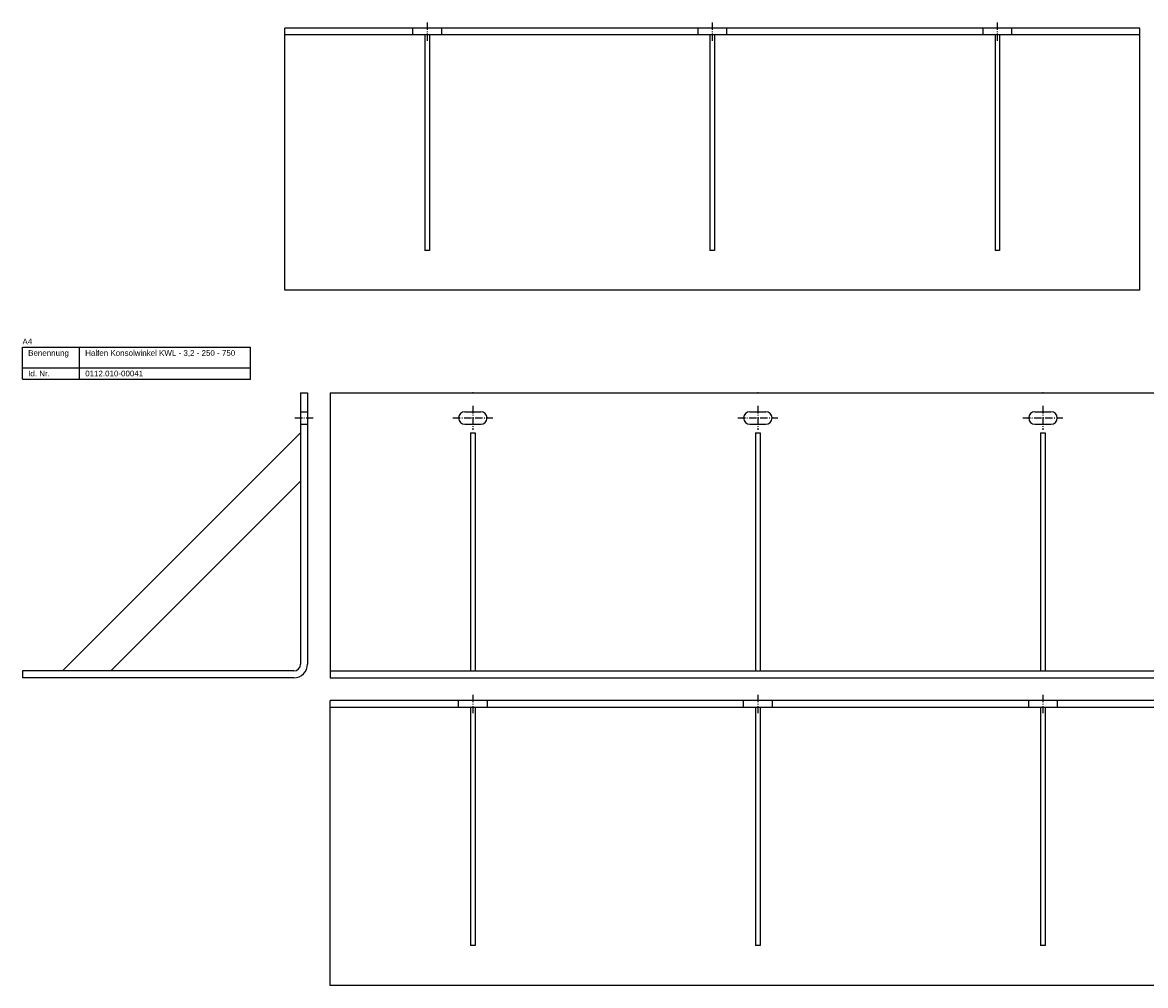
# Model space of a CAD drawing. Header units: millimetres. Extents: x 3683 to 6843, y -2519 to 868.
# Tile 3 of 12: x 4503 to 5488, y -2519 to -1674. Entities that reach past the tile are written whole.
import ezdxf

# ---------------------------------------------------------------- set-up
doc = ezdxf.new("R2010")
doc.units = ezdxf.units.MM
doc.linetypes.add('MITTELLINIE', pattern=[0.977, 0.65, -0.13, 0.067, -0.13])
doc.linetypes.add('VERDECKT', pattern=[9.525, 6.35, -3.175])
doc.layers.add('HALFEN-KONSOLANKER', color=2, linetype='CONTINUOUS')
doc.styles.add('ARIAL50', font='ARIAL.TTF', dxfattribs={"height": 5})

msp = doc.modelspace()

# ---------------------------------------------------------------- linework, layer by layer
at = {"layer": 'HALFEN-KONSOLANKER', "color": 1, "linetype": 'MITTELLINIE', "ltscale": 10}
for p, q in [((4858.13, -1674.23), (4858.13, -1690.23)), ((5108.13, -1674.23), (5108.13, -1690.23)), ((5358.13, -1674.23), (5358.13, -1690.23)), ((4898.13, -2010.73), (4898.13, -2031.73)), ((5148.13, -2010.73), (5148.13, -2031.73)), ((5398.13, -2010.73), (5398.13, -2031.73)), ((4742.13, -2021.23), (4758.13, -2021.23)), ((4880.63, -2021.23), (4915.63, -2021.23)), ((5130.63, -2021.23), (5165.63, -2021.23)), ((5380.63, -2021.23), (5415.63, -2021.23)), ((4898.13, -2264.23), (4898.13, -2280.23)), ((5148.13, -2264.23), (5148.13, -2280.23)), ((5398.13, -2264.23), (5398.13, -2280.23))]:
    msp.add_line(p, q, dxfattribs=at)
at = {"layer": 'HALFEN-KONSOLANKER'}
for p, q in [((5483.13, -1679.23), (4733.13, -1679.23)), ((4733.13, -1909.23), (4733.13, -1679.23)), ((5483.13, -1909.23), (5483.13, -1679.23)), ((5483.13, -1685.23), (4733.13, -1685.23)), ((4856.13, -1685.23), (4856.13, -1874.23)), ((4860.13, -1685.23), (4860.13, -1874.23)), ((5106.13, -1685.23), (5106.13, -1874.23)), ((5110.13, -1685.23), (5110.13, -1874.23)), ((5356.13, -1685.23), (5356.13, -1874.23)), ((5360.13, -1685.23), (5360.13, -1874.23)), ((4860.13, -1874.23), (4856.13, -1874.23)), ((5110.13, -1874.23), (5106.13, -1874.23)), ((5360.13, -1874.23), (5356.13, -1874.23)), ((5483.13, -1909.23), (4733.13, -1909.23)), ((4503.13, -1959.23), (4703.13, -1959.23)), ((4503.13, -1987.23), (4503.13, -1959.23)), ((4553.13, -1987.23), (4553.13, -1959.23)), ((4703.13, -1987.23), (4703.13, -1959.23)), ((4503.13, -1977.23), (4703.13, -1977.23)), ((4503.13, -1987.23), (4703.13, -1987.23)), ((4747.13, -1999.23), (4747.13, -2237.23)), ((4747.13, -1999.23), (4753.13, -1999.23)), ((4753.13, -1999.23), (4753.13, -2237.23)), ((4773.13, -1999.23), (5523.13, -1999.23)), ((4773.13, -1999.23), (4773.13, -2249.23)), ((4891.13, -2015.73), (4905.13, -2015.73)), ((5141.13, -2015.73), (5155.13, -2015.73)), ((5391.13, -2015.73), (5405.13, -2015.73)), ((4891.13, -2026.73), (4905.13, -2026.73)), ((5141.13, -2026.73), (5155.13, -2026.73)), ((5391.13, -2026.73), (5405.13, -2026.73)), ((4747.13, -2034.23), (4538.13, -2243.23)), ((4896.13, -2034.23), (4896.13, -2243.23)), ((4896.13, -2034.23), (4900.13, -2034.23)), ((4900.13, -2034.23), (4900.13, -2243.23)), ((5146.13, -2034.23), (5146.13, -2243.23)), ((5146.13, -2034.23), (5150.13, -2034.23)), ((5150.13, -2034.23), (5150.13, -2243.23)), ((5396.13, -2034.23), (5396.13, -2243.23)), ((5396.13, -2034.23), (5400.13, -2034.23)), ((5400.13, -2034.23), (5400.13, -2243.23)), ((4747.13, -2076.65), (4580.56, -2243.23)), ((4741.13, -2243.23), (4503.13, -2243.23)), ((4503.13, -2243.23), (4503.13, -2249.23)), ((4773.13, -2243.23), (5523.13, -2243.23)), ((4741.13, -2249.23), (4503.13, -2249.23)), ((4773.13, -2249.23), (5523.13, -2249.23)), ((5523.13, -2269.23), (4773.13, -2269.23)), ((4773.13, -2519.23), (4773.13, -2269.23)), ((5523.13, -2275.23), (4773.13, -2275.23)), ((4896.13, -2275.23), (4896.13, -2484.23)), ((4900.13, -2275.23), (4900.13, -2484.23)), ((5146.13, -2275.23), (5146.13, -2484.23)), ((5150.13, -2275.23), (5150.13, -2484.23)), ((5396.13, -2275.23), (5396.13, -2484.23)), ((5400.13, -2275.23), (5400.13, -2484.23)), ((4900.13, -2484.23), (4896.13, -2484.23)), ((5150.13, -2484.23), (5146.13, -2484.23)), ((5400.13, -2484.23), (5396.13, -2484.23)), ((5523.13, -2519.23), (4773.13, -2519.23))]:
    msp.add_line(p, q, dxfattribs=at)
at = {"layer": 'HALFEN-KONSOLANKER', "color": 1, "linetype": 'VERDECKT'}
for p, q in [((4845.63, -1685.23), (4845.63, -1679.23)), ((4870.63, -1679.23), (4870.63, -1685.23)), ((5095.63, -1685.23), (5095.63, -1679.23)), ((5120.63, -1679.23), (5120.63, -1685.23)), ((5345.63, -1685.23), (5345.63, -1679.23)), ((5370.63, -1679.23), (5370.63, -1685.23)), ((4747.13, -2015.73), (4753.13, -2015.73)), ((4747.13, -2026.73), (4753.13, -2026.73)), ((4885.63, -2275.23), (4885.63, -2269.23)), ((4910.63, -2269.23), (4910.63, -2275.23)), ((5135.63, -2275.23), (5135.63, -2269.23)), ((5160.63, -2269.23), (5160.63, -2275.23)), ((5385.63, -2275.23), (5385.63, -2269.23)), ((5410.63, -2269.23), (5410.63, -2275.23))]:
    msp.add_line(p, q, dxfattribs=at)
at = {"layer": 'HALFEN-KONSOLANKER'}
for centre, radius, start, end in [((4891.13, -2021.23), 5.5, 90, 270), ((4905.13, -2021.23), 5.5, 270, 90), ((5141.13, -2021.23), 5.5, 90, 270), ((5155.13, -2021.23), 5.5, 270, 90), ((5391.13, -2021.23), 5.5, 90, 270), ((5405.13, -2021.23), 5.5, 270, 90), ((4741.13, -2237.23), 6, 270, 0), ((4741.13, -2237.23), 12, 270, 0)]:
    msp.add_arc(centre, radius, start, end, dxfattribs=at)
for p in [(4898.13, -1999.23), (4898.13, -1999.23), (5148.13, -1999.23), (5148.13, -1999.23), (5398.13, -1999.23), (5398.13, -1999.23)]:
    msp.add_point(p, dxfattribs=at)

# ---------------------------------------------------------------- texts
at = {"layer": 'HALFEN-KONSOLANKER', "style": 'ARIAL50'}
for s, p in [('A4', (4503.13, -1956.73)), ('Benennung', (4508.13, -1966.73)), ('Halfen Konsolwinkel KWL - 3,2 - 250 - 750', (4558.13, -1966.73)), ('Id. Nr.', (4508.13, -1984.73)), ('0112.010-00041', (4558.13, -1984.73))]:
    msp.add_text(s, height=5, dxfattribs=at).set_placement(p)

doc.saveas('drawing.dxf')
